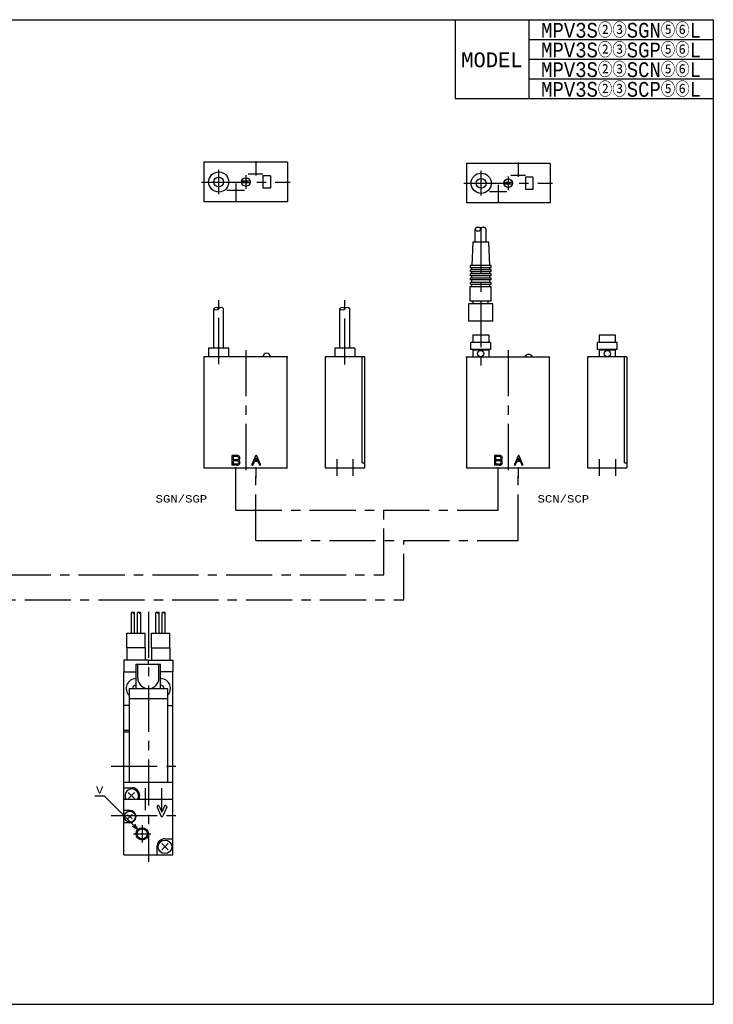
# Model space of a CAD drawing. Extents: x 20 to 584, y 10 to 410.
# Tile 2 of 2: x 302 to 584, y 10 to 410. Entities that reach past the tile are written whole.
import ezdxf
from ezdxf.enums import TextEntityAlignment as Align

# ---------------------------------------------------------------- set-up
doc = ezdxf.new("R2010")
doc.units = 0
doc.header["$LTSCALE"] = 15
doc.linetypes.add('CENTER', pattern=[2, 1.25, -0.25, 0.25, -0.25])
doc.linetypes.add('PHANTOM', pattern=[2.5, 1.25, -0.25, 0.25, -0.25, 0.25, -0.25])
doc.layers.add('CSLAYER1', color=7, linetype='CONTINUOUS')
doc.styles.add('FX_FONT', font='monotxt', dxfattribs={"height": 1, "bigfont": 'bigfont'})

# ---------------------------------------------------------------- blocks, each defined once
blk = doc.blocks.new('FXDIM0002')
at = {"layer": 'CSLAYER1', "color": 3, "linetype": 'CONTINUOUS'}
for p, q in [((336.528065, 94.573361), (332.513497, 94.573361)), ((350.090973, 81.010452), (336.528065, 94.573361)), ((350.090973, 81.010452), (347.92591, 82.260452)), ((350.090973, 81.010452), (348.840973, 83.175516))]:
    blk.add_line(p, q, dxfattribs=at)
at = {"layer": 'CSLAYER1', "color": 3, "style": 'FX_FONT', "width": 1.5}
blk.add_text('V', height=3, dxfattribs=at).set_placement((333.020813, 95.573357), (336.020813, 95.573357), align=Align.FIT)

msp = doc.modelspace()

# ---------------------------------------------------------------- linework, layer by layer
at = {"layer": 'CSLAYER1', "color": 7, "linetype": 'CONTINUOUS'}
for p, q in [((20, 410), (584, 410)), ((584, 410), (584, 10)), ((20, 10), (584, 10))]:
    msp.add_line(p, q, dxfattribs=at)
at = {"layer": 'CSLAYER1', "color": 4, "linetype": 'CONTINUOUS'}
for p, q in [((479, 410), (479, 378)), ((479, 378), (584, 378))]:
    msp.add_line(p, q, dxfattribs=at)
at = {"layer": 'CSLAYER1', "color": 3, "linetype": 'CONTINUOUS'}
for p, q in [((509, 410), (509, 378)), ((509, 402), (584, 402)), ((509, 394), (584, 394)), ((509, 386), (584, 386)), ((376.912842, 352.057939), (376.912842, 336.057939)), ((410.912843, 352.057939), (376.912842, 352.057939)), ((410.912843, 352.057939), (410.912843, 336.057939)), ((483.622939, 351.542717), (483.622939, 335.542717)), ((517.622941, 351.542717), (483.622939, 351.542717)), ((517.622941, 351.542717), (517.622941, 335.542717)), ((395.636938, 344.357938), (392.188749, 344.357938)), ((403.912842, 346.557939), (400.912843, 346.557939)), ((400.912843, 346.557939), (400.912843, 341.557939)), ((403.912842, 346.557939), (403.912842, 341.557939)), ((510.62294, 346.042717), (507.622941, 346.042717)), ((507.622941, 346.042717), (507.622941, 341.042717)), ((510.62294, 346.042717), (510.62294, 341.042717)), ((395.636937, 343.757936), (392.18875, 343.757936)), ((403.912842, 341.557939), (400.912843, 341.557939)), ((502.347035, 343.842716), (498.898847, 343.842716)), ((502.347035, 343.242714), (498.898848, 343.242714)), ((510.62294, 341.042717), (507.622941, 341.042717)), ((410.912843, 336.057939), (376.912842, 336.057939)), ((517.622941, 335.542717), (483.622939, 335.542717)), ((487.225948, 319.593735), (487.225948, 324.923214)), ((491.625948, 319.593735), (491.625948, 324.923214)), ((486.175948, 319.593735), (485.775948, 310.093735)), ((492.675948, 319.593735), (486.175948, 319.593735)), ((493.075948, 310.093735), (492.675948, 319.593735)), ((493.625948, 310.093735), (485.225948, 310.093735)), ((485.225948, 309.393735), (485.225948, 310.093735)), ((485.225948, 309.393735), (493.625948, 309.393735)), ((493.625948, 308.393735), (485.225948, 308.393735)), ((485.225948, 307.693735), (485.225948, 308.393735)), ((485.775948, 308.393735), (485.775948, 309.393735)), ((493.075948, 308.393735), (493.075948, 309.393735)), ((493.625948, 309.393735), (493.625948, 310.093735)), ((493.625948, 307.693735), (493.625948, 308.393735)), ((485.225948, 307.693735), (493.625948, 307.693735)), ((493.625948, 306.693735), (485.225948, 306.693735)), ((485.225948, 305.993735), (485.225948, 306.693735)), ((493.625948, 305.993735), (485.225948, 305.993735)), ((493.625948, 304.993735), (485.225948, 304.993735)), ((485.225948, 304.293735), (485.225948, 304.993735)), ((493.625948, 304.293735), (485.225948, 304.293735)), ((485.775948, 306.693735), (485.775948, 307.693735)), ((485.775948, 304.993735), (485.775948, 305.993735)), ((485.775948, 303.293735), (485.775948, 304.293735)), ((493.075948, 306.693735), (493.075948, 307.693735)), ((493.075948, 304.993735), (493.075948, 305.993735)), ((493.075948, 303.293735), (493.075948, 304.293735)), ((493.625948, 305.993735), (493.625948, 306.693735)), ((493.625948, 304.293735), (493.625948, 304.993735)), ((485.125948, 295.593735), (485.125948, 301.593735)), ((485.125948, 301.593735), (493.725948, 301.593735)), ((493.625948, 303.293735), (485.225948, 303.293735)), ((485.225948, 302.593735), (485.225948, 303.293735)), ((485.225948, 302.593735), (493.625948, 302.593735)), ((485.775948, 301.593735), (485.775948, 302.593735)), ((493.075948, 301.593735), (493.075948, 302.593735)), ((493.625948, 302.593735), (493.625948, 303.293735)), ((493.725948, 295.593735), (493.725948, 301.593735)), ((380.912842, 276.499421), (380.912842, 292.586271)), ((384.912842, 276.499421), (384.912842, 292.586271)), ((432.186698, 276.499421), (432.186698, 292.586271)), ((436.186698, 276.499421), (436.186698, 292.586271)), ((484.525948, 294.593735), (484.525948, 287.593735)), ((494.325948, 294.593735), (484.525948, 294.593735)), ((493.725948, 295.593735), (485.125948, 295.593735)), ((486.425948, 294.593735), (486.425948, 295.593735)), ((492.425948, 294.593735), (492.425948, 295.593735)), ((494.325948, 287.593735), (494.325948, 294.593735)), ((494.325948, 287.593735), (484.525948, 287.593735)), ((486.172941, 281.999421), (492.672941, 281.999421)), ((486.172941, 281.999421), (486.172941, 278.899421)), ((492.672941, 281.999421), (492.672941, 278.899421)), ((537.646795, 281.999421), (544.146795, 281.999421)), ((537.646795, 281.999421), (537.646795, 278.899421)), ((544.146795, 281.999421), (544.146795, 278.899421)), ((378.812842, 276.499421), (378.812842, 272.999421)), ((387.012842, 276.499421), (378.812842, 276.499421)), ((387.012842, 272.999421), (387.012842, 276.499421)), ((430.086698, 276.499421), (430.086698, 272.999421)), ((438.286698, 276.499421), (430.086698, 276.499421)), ((438.286698, 276.499421), (438.286698, 272.999421)), ((493.422941, 278.899421), (485.422941, 278.899421)), ((485.422941, 275.999421), (485.422941, 278.899421)), ((493.422941, 278.899421), (493.422941, 275.999421)), ((544.896795, 278.899421), (536.896795, 278.899421)), ((536.896795, 275.999421), (536.896795, 278.899421)), ((544.896795, 275.999421), (544.896795, 278.899421)), ((376.912842, 272.999421), (376.912842, 227.999421)), ((410.912843, 272.999421), (376.912842, 272.999421)), ((410.712843, 227.999421), (410.712843, 272.999421)), ((426.186697, 272.999421), (426.186697, 227.999421)), ((442.186698, 272.999421), (426.186697, 272.999421)), ((441.186698, 229.999421), (441.186698, 272.999421)), ((442.186698, 272.999421), (442.186698, 227.999421)), ((483.422941, 272.999421), (517.422941, 272.999421)), ((483.622939, 272.999421), (483.622939, 227.999421)), ((493.422941, 275.999421), (485.422941, 275.999421)), ((486.172941, 275.999421), (486.172941, 272.999421)), ((492.672941, 275.699421), (486.172941, 275.699421)), ((492.672941, 275.999421), (492.672941, 272.999421)), ((517.422941, 227.999421), (517.422941, 272.999421)), ((532.896795, 272.999421), (532.896795, 227.999421)), ((548.896795, 272.999421), (532.896795, 272.999421)), ((544.896795, 275.999421), (536.896795, 275.999421)), ((537.646795, 275.999421), (537.646795, 272.999421)), ((544.146795, 275.699421), (537.646795, 275.699421)), ((544.146795, 275.999421), (544.146795, 272.999421)), ((547.896796, 229.999421), (547.896796, 272.999421)), ((548.896796, 272.999421), (548.896796, 227.999421)), ((388.287845, 232.999421), (388.287845, 228.999421)), ((390.412845, 232.999421), (388.287845, 232.999421)), ((390.412845, 232.499421), (388.787845, 232.499421)), ((388.787845, 232.499421), (388.787845, 231.249421)), ((397.933056, 232.847901), (396.433056, 229.347901)), ((397.684834, 230.999421), (398.162842, 232.114773)), ((398.162842, 232.114773), (398.64085, 230.999421)), ((399.892628, 229.347901), (398.392628, 232.847901)), ((494.997943, 232.999421), (494.997943, 228.999421)), ((497.122943, 232.999421), (494.997943, 232.999421)), ((497.122943, 232.499421), (495.497943, 232.499421)), ((495.497943, 232.499421), (495.497943, 231.249421)), ((504.643154, 232.847901), (503.143154, 229.347901)), ((504.394931, 230.999421), (504.87294, 232.114773)), ((504.87294, 232.114773), (505.350948, 230.999421)), ((506.602726, 229.347901), (505.102726, 232.847901)), ((390.412845, 228.999421), (388.287845, 228.999421)), ((390.412845, 231.249421), (388.787845, 231.249421)), ((388.787845, 230.749421), (388.787845, 229.499421)), ((390.412845, 230.749421), (388.787845, 230.749421)), ((390.412845, 229.499421), (388.787845, 229.499421)), ((396.892628, 229.15094), (397.470549, 230.499421)), ((398.855137, 230.499421), (397.470549, 230.499421)), ((398.64085, 230.999421), (397.684834, 230.999421)), ((398.855137, 230.499421), (399.433056, 229.15094)), ((441.186698, 229.999421), (442.186698, 229.999421)), ((497.122943, 228.999421), (494.997943, 228.999421)), ((497.122943, 231.249421), (495.497943, 231.249421)), ((495.497943, 230.749421), (495.497943, 229.499421)), ((497.122943, 230.749421), (495.497943, 230.749421)), ((497.122943, 229.499421), (495.497943, 229.499421)), ((503.602726, 229.15094), (504.180647, 230.499421)), ((505.565235, 230.499421), (504.180647, 230.499421)), ((505.350948, 230.999421), (504.394931, 230.999421)), ((505.565235, 230.499421), (506.143154, 229.15094)), ((547.896796, 229.999421), (548.896796, 229.999421)), ((376.912842, 227.999421), (410.912843, 227.999421)), ((426.186697, 227.999421), (442.186698, 227.999421)), ((483.622939, 227.999421), (517.622941, 227.999421)), ((532.896795, 227.999421), (548.896796, 227.999421)), ((347.404763, 160.842685), (347.404763, 169.058481)), ((348.704763, 160.842685), (348.704763, 169.058481)), ((349.904763, 160.842685), (349.904763, 169.058481)), ((351.204763, 160.842685), (351.204763, 169.058481)), ((357.404763, 160.842685), (357.404763, 169.058481)), ((358.704763, 160.842685), (358.704763, 169.058481)), ((359.904763, 160.842685), (359.904763, 169.058481)), ((361.204763, 160.842685), (361.204763, 169.058481)), ((345.629763, 160.842685), (352.979763, 160.842685)), ((345.629763, 154.842685), (345.629763, 160.842685)), ((352.979763, 154.842685), (352.979763, 160.842685)), ((355.629763, 160.842685), (362.979763, 160.842685)), ((355.629763, 154.842685), (355.629763, 160.842685)), ((362.979763, 154.842685), (362.979763, 160.842685)), ((353.054763, 154.842685), (345.554763, 154.842685)), ((345.554763, 154.842685), (345.554763, 149.842685)), ((353.054763, 154.842685), (353.054763, 149.842685)), ((355.554763, 154.842685), (363.054763, 154.842685)), ((355.554763, 154.842685), (355.554763, 149.842685)), ((363.054763, 154.842685), (363.054763, 149.842685)), ((344.404763, 149.842685), (344.404763, 145.042685)), ((354.204763, 149.842685), (344.404763, 149.842685)), ((349.304763, 138.242685), (349.304763, 148.242685)), ((349.304763, 148.242685), (359.304763, 148.242685)), ((349.974763, 142.388895), (349.974763, 148.242685)), ((354.204763, 149.842685), (354.204763, 148.242685)), ((354.404763, 149.842685), (364.204763, 149.842685)), ((354.404763, 148.242685), (354.404763, 149.842685)), ((358.634763, 142.574678), (358.634763, 148.242685)), ((359.304763, 138.242685), (359.304763, 148.242685)), ((364.204763, 149.842685), (364.204763, 145.042685)), ((344.304763, 70.742685), (344.304763, 145.042685)), ((344.304763, 145.042685), (349.304763, 145.042685)), ((364.304763, 145.042685), (359.304763, 145.042685)), ((364.304763, 70.742685), (364.304763, 145.042685)), ((346.454763, 138.242685), (346.454763, 100.242685)), ((346.454763, 138.242685), (362.154763, 138.242685)), ((362.154763, 138.242685), (362.154763, 100.242685)), ((346.454763, 134.242685), (362.154763, 134.242685)), ((346.454763, 131.342685), (344.304763, 131.342685)), ((362.154763, 131.342685), (364.304763, 131.342685)), ((344.304763, 121.342685), (346.454763, 121.342685)), ((344.304763, 120.742685), (346.454763, 120.742685)), ((344.304763, 100.242685), (364.304763, 100.242685)), ((344.304763, 97.992685), (347.554763, 97.992685)), ((348.614167, 93.558282), (346.156971, 96.015478)), ((348.702556, 96.015478), (346.24536, 93.558282)), ((364.304763, 93.242685), (344.304763, 93.242685)), ((346.804763, 88.742685), (344.304763, 88.742685)), ((357.845191, 90.045726), (359.345191, 86.545726)), ((358.764336, 90.439645), (359.804763, 88.011981)), ((360.845191, 90.439645), (359.804763, 88.011981)), ((361.764336, 90.045726), (360.264336, 86.545726)), ((345.885525, 85.323447), (347.724002, 87.161924)), ((347.724002, 85.323447), (345.885525, 87.161924)), ((346.804763, 83.742685), (344.304763, 83.742685)), ((361.054763, 77.242685), (364.304763, 77.242685)), ((357.804763, 73.992685), (357.804763, 70.742685)), ((362.327556, 75.265478), (359.781971, 72.719893)), ((362.327556, 72.719893), (359.781971, 75.265478)), ((344.304763, 70.742685), (364.304763, 70.742685))]:
    msp.add_line(p, q, dxfattribs=at)
at = {"layer": 'CSLAYER1', "color": 3, "linetype": 'CENTER'}
for p, q in [((397.975343, 352.560026), (397.975343, 346.682939)), ((504.685441, 352.044804), (504.685441, 346.167717)), ((382.912842, 339.057939), (382.912842, 349.057939)), ((489.622939, 338.542717), (489.622939, 348.542717)), ((375.912842, 344.057939), (411.912843, 344.057939)), ((393.912843, 346.807939), (393.912843, 341.307939)), ((394.902515, 347.397939), (400.912843, 347.397939)), ((500.622941, 346.292717), (500.622941, 340.792717)), ((501.612613, 346.882717), (507.622941, 346.882717)), ((386.283175, 340.717939), (393.356655, 340.717939)), ((389.850343, 343.442687), (389.850343, 336.057939)), ((482.622939, 343.542717), (518.622941, 343.542717)), ((492.993273, 340.202717), (500.066753, 340.202717)), ((496.560441, 342.927465), (496.560441, 335.542717)), ((489.422941, 325.758958), (489.422941, 268.000185)), ((382.912842, 270.082468), (382.912842, 296.066419)), ((434.186698, 269.906758), (434.186698, 296.066419)), ((393.912843, 275.763494), (393.912843, 225.248041)), ((500.62294, 275.763494), (500.62294, 225.248041)), ((430.911698, 231.517037), (430.911698, 224.678132)), ((437.461698, 231.517037), (437.461698, 224.678132)), ((537.621796, 231.517037), (537.621796, 224.678132)), ((544.171796, 231.517037), (544.171796, 224.678132)), ((389.850343, 210.684039), (389.850343, 227.999421)), ((397.975343, 198.371336), (397.975343, 227.999421)), ((496.560441, 210.684039), (496.560441, 227.999421)), ((504.685441, 198.371336), (504.685441, 227.999421)), ((389.850343, 210.684039), (496.560441, 210.684039)), ((450.045783, 184.497504), (450.045783, 210.684039)), ((397.975343, 198.371336), (504.685441, 198.371336)), ((458.170783, 174.321742), (458.170783, 198.371336)), ((265.954335, 184.497504), (450.045783, 184.497504)), ((274.054335, 174.321742), (458.170783, 174.321742)), ((354.304763, 169.492653), (354.304763, 67.871596)), ((339.202144, 106.742685), (368.889871, 106.742685)), ((353.004763, 97.785274), (353.004763, 88.862208)), ((359.604763, 97.785274), (359.604763, 88.862208)), ((339.202144, 86.742685), (368.889871, 86.742685)), ((351.804763, 82.742685), (351.804763, 75.742685)), ((348.304763, 79.242685), (355.304763, 79.242685))]:
    msp.add_line(p, q, dxfattribs=at)
at = {"layer": 'CSLAYER1', "color": 3, "linetype": 'PHANTOM'}
for p, q in [((397.975343, 227.999421), (397.975343, 223.839421)), ((504.685441, 227.999421), (504.685441, 223.839421))]:
    msp.add_line(p, q, dxfattribs=at)
at = {"layer": 'CSLAYER1', "color": 3, "linetype": 'CONTINUOUS'}
for points in [[(489.422941, 324.923214), (489.418761, 324.986988), (489.406252, 325.050276), (489.385511, 325.112597), (489.356693, 325.173477), (489.32002, 325.232452), (489.27577, 325.289073), (489.22428, 325.34291), (489.165942, 325.393553), (489.101199, 325.440617), (489.030544, 325.483742), (488.954516, 325.522602), (488.873693, 325.5569), (488.788689, 325.586376), (488.700152, 325.610804), (488.608756, 325.629999), (488.515196, 325.643815), (488.420185, 325.652147), (488.324444, 325.654932), (488.228704, 325.652147), (488.133693, 325.643815), (488.040133, 325.629999), (487.948737, 325.610804), (487.8602, 325.586376), (487.775196, 325.5569), (487.694373, 325.522602), (487.618345, 325.483742), (487.54769, 325.440617), (487.482947, 325.393553), (487.424609, 325.34291), (487.373119, 325.289073), (487.328869, 325.232452), (487.292196, 325.173477), (487.263378, 325.112597), (487.242637, 325.050276), (487.230128, 324.986988), (487.225948, 324.923214), (487.230128, 324.859441), (487.242637, 324.796153), (487.263378, 324.733832), (487.292196, 324.672952), (487.328869, 324.613977), (487.373119, 324.557356), (487.424609, 324.503519), (487.482947, 324.452876), (487.54769, 324.405812), (487.618345, 324.362687), (487.694373, 324.323827), (487.775196, 324.289529), (487.8602, 324.260053), (487.948737, 324.235625), (488.040133, 324.21643), (488.133693, 324.202614), (488.228704, 324.194282), (488.324444, 324.191497), (488.420185, 324.194282), (488.515196, 324.202614), (488.608756, 324.21643), (488.700152, 324.235625), (488.788689, 324.260053), (488.873693, 324.289529), (488.954516, 324.323827), (489.030544, 324.362687), (489.101199, 324.405812), (489.165942, 324.452876), (489.22428, 324.503519), (489.27577, 324.557356), (489.32002, 324.613977), (489.356693, 324.672952), (489.385511, 324.733832), (489.406252, 324.796153), (489.418761, 324.859441), (489.422941, 324.923214)], [(491.619934, 324.923214), (491.615753, 324.986988), (491.603245, 325.050276), (491.582503, 325.112597), (491.553686, 325.173477), (491.517013, 325.232452), (491.472763, 325.289073), (491.421273, 325.34291), (491.362934, 325.393553), (491.298191, 325.440617), (491.227537, 325.483742), (491.151509, 325.522602), (491.070685, 325.5569), (490.985682, 325.586376), (490.897145, 325.610804), (490.805749, 325.629999), (490.712189, 325.643815), (490.617177, 325.652147), (490.521437, 325.654932), (490.425697, 325.652147), (490.330685, 325.643815), (490.237125, 325.629999), (490.145729, 325.610804), (490.057193, 325.586376), (489.972189, 325.5569), (489.891366, 325.522602), (489.815337, 325.483742), (489.744683, 325.440617), (489.67994, 325.393553), (489.621602, 325.34291), (489.570111, 325.289073), (489.525861, 325.232452), (489.489188, 325.173477), (489.460371, 325.112597), (489.439629, 325.050276), (489.427121, 324.986988), (489.422941, 324.923214)], [(348.054763, 169.058481), (348.053527, 169.072579), (348.049826, 169.086569), (348.043689, 169.100346), (348.035164, 169.113804), (348.024313, 169.126841), (348.011222, 169.139357), (347.995988, 169.151259), (347.978728, 169.162454), (347.959573, 169.172858), (347.938669, 169.182391), (347.916176, 169.190981), (347.892263, 169.198563), (347.867114, 169.205079), (347.84092, 169.210479), (347.81388, 169.214722), (347.786199, 169.217777), (347.758089, 169.219619), (347.729763, 169.220234), (347.701438, 169.219619), (347.673328, 169.217777), (347.645647, 169.214722), (347.618607, 169.210479), (347.592412, 169.205079), (347.567263, 169.198563), (347.543351, 169.190981), (347.520857, 169.182391), (347.499954, 169.172858), (347.480799, 169.162454), (347.463539, 169.151259), (347.448305, 169.139357), (347.435213, 169.126841), (347.424363, 169.113804), (347.415838, 169.100346), (347.409701, 169.086569), (347.406, 169.072579), (347.404763, 169.058481)], [(348.054763, 169.058481), (348.056, 169.044383), (348.059701, 169.030393), (348.065838, 169.016616), (348.074363, 169.003158), (348.085213, 168.990121), (348.098305, 168.977604), (348.113539, 168.965703), (348.130799, 168.954508), (348.149954, 168.944104), (348.170857, 168.934571), (348.193351, 168.92598), (348.217263, 168.918398), (348.242412, 168.911883), (348.268607, 168.906482), (348.295647, 168.902239), (348.323328, 168.899185), (348.351438, 168.897343), (348.379763, 168.896728), (348.408089, 168.897343), (348.436199, 168.899185), (348.46388, 168.902239), (348.49092, 168.906482), (348.517114, 168.911883), (348.542263, 168.918398), (348.566176, 168.92598), (348.588669, 168.934571), (348.609573, 168.944104), (348.628728, 168.954508), (348.645988, 168.965703), (348.661222, 168.977604), (348.674313, 168.990121), (348.685164, 169.003158), (348.693689, 169.016616), (348.699826, 169.030393), (348.703527, 169.044383), (348.704763, 169.058481), (348.703527, 169.072579), (348.699826, 169.086569), (348.693689, 169.100346), (348.685164, 169.113804), (348.674313, 169.126841), (348.661222, 169.139357), (348.645988, 169.151259), (348.628728, 169.162454), (348.609573, 169.172858), (348.588669, 169.182391), (348.566176, 169.190981), (348.542263, 169.198563), (348.517114, 169.205079), (348.49092, 169.210479), (348.46388, 169.214722), (348.436199, 169.217777), (348.408089, 169.219619), (348.379763, 169.220234), (348.351438, 169.219619), (348.323328, 169.217777), (348.295647, 169.214722), (348.268607, 169.210479), (348.242412, 169.205079), (348.217263, 169.198563), (348.193351, 169.190981), (348.170857, 169.182391), (348.149954, 169.172858), (348.130799, 169.162454), (348.113539, 169.151259), (348.098305, 169.139357), (348.085213, 169.126841), (348.074363, 169.113804), (348.065838, 169.100346), (348.059701, 169.086569), (348.056, 169.072579), (348.054763, 169.058481)], [(350.554763, 169.058481), (350.553527, 169.072579), (350.549826, 169.086569), (350.543689, 169.100346), (350.535164, 169.113804), (350.524313, 169.126841), (350.511222, 169.139357), (350.495988, 169.151259), (350.478728, 169.162454), (350.459573, 169.172858), (350.438669, 169.182391), (350.416176, 169.190981), (350.392263, 169.198563), (350.367114, 169.205079), (350.34092, 169.210479), (350.31388, 169.214722), (350.286199, 169.217777), (350.258089, 169.219619), (350.229763, 169.220234), (350.201438, 169.219619), (350.173328, 169.217777), (350.145647, 169.214722), (350.118607, 169.210479), (350.092412, 169.205079), (350.067263, 169.198563), (350.043351, 169.190981), (350.020857, 169.182391), (349.999954, 169.172858), (349.980799, 169.162454), (349.963539, 169.151259), (349.948305, 169.139357), (349.935213, 169.126841), (349.924363, 169.113804), (349.915838, 169.100346), (349.909701, 169.086569), (349.906, 169.072579), (349.904763, 169.058481)], [(350.554763, 169.058481), (350.556, 169.044383), (350.559701, 169.030393), (350.565838, 169.016616), (350.574363, 169.003158), (350.585213, 168.990121), (350.598305, 168.977604), (350.613539, 168.965703), (350.630799, 168.954508), (350.649954, 168.944104), (350.670857, 168.934571), (350.693351, 168.92598), (350.717263, 168.918398), (350.742412, 168.911883), (350.768607, 168.906482), (350.795647, 168.902239), (350.823328, 168.899185), (350.851438, 168.897343), (350.879763, 168.896728), (350.908089, 168.897343), (350.936199, 168.899185), (350.96388, 168.902239), (350.99092, 168.906482), (351.017114, 168.911883), (351.042263, 168.918398), (351.066176, 168.92598), (351.088669, 168.934571), (351.109573, 168.944104), (351.128728, 168.954508), (351.145988, 168.965703), (351.161222, 168.977604), (351.174313, 168.990121), (351.185164, 169.003158), (351.193689, 169.016616), (351.199826, 169.030393), (351.203527, 169.044383), (351.204763, 169.058481), (351.203527, 169.072579), (351.199826, 169.086569), (351.193689, 169.100346), (351.185164, 169.113804), (351.174313, 169.126841), (351.161222, 169.139357), (351.145988, 169.151259), (351.128728, 169.162454), (351.109573, 169.172858), (351.088669, 169.182391), (351.066176, 169.190981), (351.042263, 169.198563), (351.017114, 169.205079), (350.99092, 169.210479), (350.96388, 169.214722), (350.936199, 169.217777), (350.908089, 169.219619), (350.879763, 169.220234), (350.851438, 169.219619), (350.823328, 169.217777), (350.795647, 169.214722), (350.768607, 169.210479), (350.742412, 169.205079), (350.717263, 169.198563), (350.693351, 169.190981), (350.670857, 169.182391), (350.649954, 169.172858), (350.630799, 169.162454), (350.613539, 169.151259), (350.598305, 169.139357), (350.585213, 169.126841), (350.574363, 169.113804), (350.565838, 169.100346), (350.559701, 169.086569), (350.556, 169.072579), (350.554763, 169.058481)], [(358.054763, 169.058481), (358.053527, 169.072579), (358.049826, 169.086569), (358.043689, 169.100346), (358.035164, 169.113804), (358.024313, 169.126841), (358.011222, 169.139357), (357.995988, 169.151259), (357.978728, 169.162454), (357.959573, 169.172858), (357.938669, 169.182391), (357.916176, 169.190981), (357.892263, 169.198563), (357.867114, 169.205079), (357.84092, 169.210479), (357.81388, 169.214722), (357.786199, 169.217777), (357.758089, 169.219619), (357.729763, 169.220234), (357.701438, 169.219619), (357.673328, 169.217777), (357.645647, 169.214722), (357.618607, 169.210479), (357.592412, 169.205079), (357.567263, 169.198563), (357.543351, 169.190981), (357.520857, 169.182391), (357.499954, 169.172858), (357.480799, 169.162454), (357.463539, 169.151259), (357.448305, 169.139357), (357.435213, 169.126841), (357.424363, 169.113804), (357.415838, 169.100346), (357.409701, 169.086569), (357.406, 169.072579), (357.404763, 169.058481)], [(358.054763, 169.058481), (358.056, 169.044383), (358.059701, 169.030393), (358.065838, 169.016616), (358.074363, 169.003158), (358.085213, 168.990121), (358.098305, 168.977604), (358.113539, 168.965703), (358.130799, 168.954508), (358.149954, 168.944104), (358.170857, 168.934571), (358.193351, 168.92598), (358.217263, 168.918398), (358.242412, 168.911883), (358.268607, 168.906482), (358.295647, 168.902239), (358.323328, 168.899185), (358.351438, 168.897343), (358.379763, 168.896728), (358.408089, 168.897343), (358.436199, 168.899185), (358.46388, 168.902239), (358.49092, 168.906482), (358.517114, 168.911883), (358.542263, 168.918398), (358.566176, 168.92598), (358.588669, 168.934571), (358.609573, 168.944104), (358.628728, 168.954508), (358.645988, 168.965703), (358.661222, 168.977604), (358.674313, 168.990121), (358.685164, 169.003158), (358.693689, 169.016616), (358.699826, 169.030393), (358.703527, 169.044383), (358.704763, 169.058481), (358.703527, 169.072579), (358.699826, 169.086569), (358.693689, 169.100346), (358.685164, 169.113804), (358.674313, 169.126841), (358.661222, 169.139357), (358.645988, 169.151259), (358.628728, 169.162454), (358.609573, 169.172858), (358.588669, 169.182391), (358.566176, 169.190981), (358.542263, 169.198563), (358.517114, 169.205079), (358.49092, 169.210479), (358.46388, 169.214722), (358.436199, 169.217777), (358.408089, 169.219619), (358.379763, 169.220234), (358.351438, 169.219619), (358.323328, 169.217777), (358.295647, 169.214722), (358.268607, 169.210479), (358.242412, 169.205079), (358.217263, 169.198563), (358.193351, 169.190981), (358.170857, 169.182391), (358.149954, 169.172858), (358.130799, 169.162454), (358.113539, 169.151259), (358.098305, 169.139357), (358.085213, 169.126841), (358.074363, 169.113804), (358.065838, 169.100346), (358.059701, 169.086569), (358.056, 169.072579), (358.054763, 169.058481)], [(360.554763, 169.058481), (360.553527, 169.072579), (360.549826, 169.086569), (360.543689, 169.100346), (360.535164, 169.113804), (360.524313, 169.126841), (360.511222, 169.139357), (360.495988, 169.151259), (360.478728, 169.162454), (360.459573, 169.172858), (360.438669, 169.182391), (360.416176, 169.190981), (360.392263, 169.198563), (360.367114, 169.205079), (360.34092, 169.210479), (360.31388, 169.214722), (360.286199, 169.217777), (360.258089, 169.219619), (360.229763, 169.220234), (360.201438, 169.219619), (360.173328, 169.217777), (360.145647, 169.214722), (360.118607, 169.210479), (360.092412, 169.205079), (360.067263, 169.198563), (360.043351, 169.190981), (360.020857, 169.182391), (359.999954, 169.172858), (359.980799, 169.162454), (359.963539, 169.151259), (359.948305, 169.139357), (359.935213, 169.126841), (359.924363, 169.113804), (359.915838, 169.100346), (359.909701, 169.086569), (359.906, 169.072579), (359.904763, 169.058481)], [(360.554763, 169.058481), (360.556, 169.044383), (360.559701, 169.030393), (360.565838, 169.016616), (360.574363, 169.003158), (360.585213, 168.990121), (360.598305, 168.977604), (360.613539, 168.965703), (360.630799, 168.954508), (360.649954, 168.944104), (360.670857, 168.934571), (360.693351, 168.92598), (360.717263, 168.918398), (360.742412, 168.911883), (360.768607, 168.906482), (360.795647, 168.902239), (360.823328, 168.899185), (360.851438, 168.897343), (360.879763, 168.896728), (360.908089, 168.897343), (360.936199, 168.899185), (360.96388, 168.902239), (360.99092, 168.906482), (361.017114, 168.911883), (361.042263, 168.918398), (361.066176, 168.92598), (361.088669, 168.934571), (361.109573, 168.944104), (361.128728, 168.954508), (361.145988, 168.965703), (361.161222, 168.977604), (361.174313, 168.990121), (361.185164, 169.003158), (361.193689, 169.016616), (361.199826, 169.030393), (361.203527, 169.044383), (361.204763, 169.058481), (361.203527, 169.072579), (361.199826, 169.086569), (361.193689, 169.100346), (361.185164, 169.113804), (361.174313, 169.126841), (361.161222, 169.139357), (361.145988, 169.151259), (361.128728, 169.162454), (361.109573, 169.172858), (361.088669, 169.182391), (361.066176, 169.190981), (361.042263, 169.198563), (361.017114, 169.205079), (360.99092, 169.210479), (360.96388, 169.214722), (360.936199, 169.217777), (360.908089, 169.219619), (360.879763, 169.220234), (360.851438, 169.219619), (360.823328, 169.217777), (360.795647, 169.214722), (360.768607, 169.210479), (360.742412, 169.205079), (360.717263, 169.198563), (360.693351, 169.190981), (360.670857, 169.182391), (360.649954, 169.172858), (360.630799, 169.162454), (360.613539, 169.151259), (360.598305, 169.139357), (360.585213, 169.126841), (360.574363, 169.113804), (360.565838, 169.100346), (360.559701, 169.086569), (360.556, 169.072579), (360.554763, 169.058481)]]:
    msp.add_lwpolyline(points, dxfattribs=at)
for centre, radius in [((382.912842, 344.057939), 4.1), ((382.912842, 344.057939), 2), ((393.912843, 344.057939), 1.75), ((489.622939, 343.542717), 4.1), ((489.622939, 343.542717), 2), ((500.622941, 343.542717), 1.75), ((489.422941, 274.349421), 1.3), ((540.896795, 274.349421), 1.3), ((346.804763, 86.242685), 2.25), ((351.804763, 79.242685), 2.5), ((351.804763, 79.242685), 2.1), ((361.054763, 73.992685), 2.75)]:
    msp.add_circle(centre, radius, dxfattribs=at)
for centre, radius, start, end in [((381.912842, 291.836271), 1.25, 36.869898, 143.130102), ((381.912842, 293.336271), 1.25, 216.869898, 323.130102), ((383.912842, 291.836271), 1.25, 36.869898, 143.130102), ((433.186698, 291.836271), 1.25, 36.869898, 143.130102), ((433.186698, 293.336271), 1.25, 216.869898, 323.130102), ((435.186698, 291.836271), 1.25, 36.869898, 143.130102), ((377.112842, 272.79942), 0.2, 90.000005, 180.000001), ((402.412843, 272.999421), 1.5, 0, 180), ((410.712843, 272.79942), 0.2, 0.000003, 90.000005), ((508.922941, 272.374421), 1.625, 22.619865, 157.380135), ((390.412845, 231.874421), 1.125, -51.05756, 90.000005), ((390.412845, 231.874421), 0.625, -90, 90.000005), ((398.162842, 232.749421), 0.25, 23.1986, 156.80141), ((497.122943, 231.874421), 1.125, -51.05756, 90.000005), ((497.122943, 231.874421), 0.625, -90, 90.000005), ((504.87294, 232.749421), 0.25, 23.1986, 156.80141), ((390.412845, 230.124421), 1.125, -90, 51.057559), ((390.412845, 230.124421), 0.625, -90, 90.000005), ((396.662842, 229.249421), 0.25, 156.80141, 336.801408), ((399.662842, 229.249421), 0.25, -156.801408, 23.19859), ((497.122943, 230.124421), 1.125, -90, 51.057559), ((497.122943, 230.124421), 0.625, -90, 90.000005), ((503.37294, 229.249421), 0.25, 156.80141, 336.801408), ((506.37294, 229.249421), 0.25, -156.801408, 23.19859), ((349.304763, 138.292685), 4, 90, 224.561312), ((354.302771, 142.574678), 4.331993, -177.542053, 0), ((359.304763, 138.292685), 4, -44.561312, 90), ((349.304763, 138.292685), 1.4, 90, 182.046713), ((359.304763, 138.292685), 1.4, -2.046713, 90), ((347.554763, 94.742685), 2.75, -33.055731, 213.055731), ((347.554763, 94.742685), 3.25, -27.486426, 90), ((346.804763, 86.242685), 2.5, -90, 90), ((358.304763, 90.242685), 0.5, 23.198591, 203.198591), ((361.304763, 90.242685), 0.5, -23.198591, 156.801409), ((359.804763, 86.742685), 0.5, 203.198591, 336.801409), ((361.054763, 73.992685), 3.25, 90, 180)]:
    msp.add_arc(centre, radius, start, end, dxfattribs=at)
at = {"layer": 'CSLAYER1', "color": 3}
for p in [(397.975343, 347.397939), (504.685441, 346.882717), (389.850343, 340.717939), (496.560441, 340.202717), (389.850343, 227.999421), (397.975343, 227.999421), (430.911698, 227.999421), (437.461698, 227.999421), (496.560441, 227.999421), (504.685441, 227.999421), (537.621796, 227.999421), (544.171796, 227.999421), (353.004763, 93.242685), (359.604763, 93.242685)]:
    msp.add_point(p, dxfattribs=at)

# ---------------------------------------------------------------- block references
at = {"layer": 'CSLAYER1'}
msp.add_blockref('FXDIM0002', (0, 0), dxfattribs=at)

# ---------------------------------------------------------------- texts
at = {"layer": 'CSLAYER1', "color": 3, "style": 'FX_FONT'}
for s, height, width, p, p2 in [('MPV3S②③SGN⑤⑥L', 6, 0.855263, (514, 402.697021), (579, 402.697021)), ('MPV3S②③SGP⑤⑥L', 6, 0.855263, (514, 394.697021), (579, 394.697021)), ('MODEL', 6, 0.892857, (481.5, 390.697021), (506.5, 390.697021)), ('MPV3S②③SCN⑤⑥L', 6, 0.855263, (514, 386.697021), (579, 386.697021)), ('MPV3S②③SCP⑤⑥L', 6, 0.855263, (514, 378.697021), (579, 378.697021)), ('SGN/SGP', 3, 1.05, (357.250916, 213.857605), (378.250916, 213.857605)), ('SCN/SCP', 3, 1.05, (512.527771, 213.857605), (533.527771, 213.857605))]:
    msp.add_text(s, height=height, dxfattribs=dict(at, width=width)).set_placement(p, p2, align=Align.FIT)

doc.saveas('drawing.dxf')
